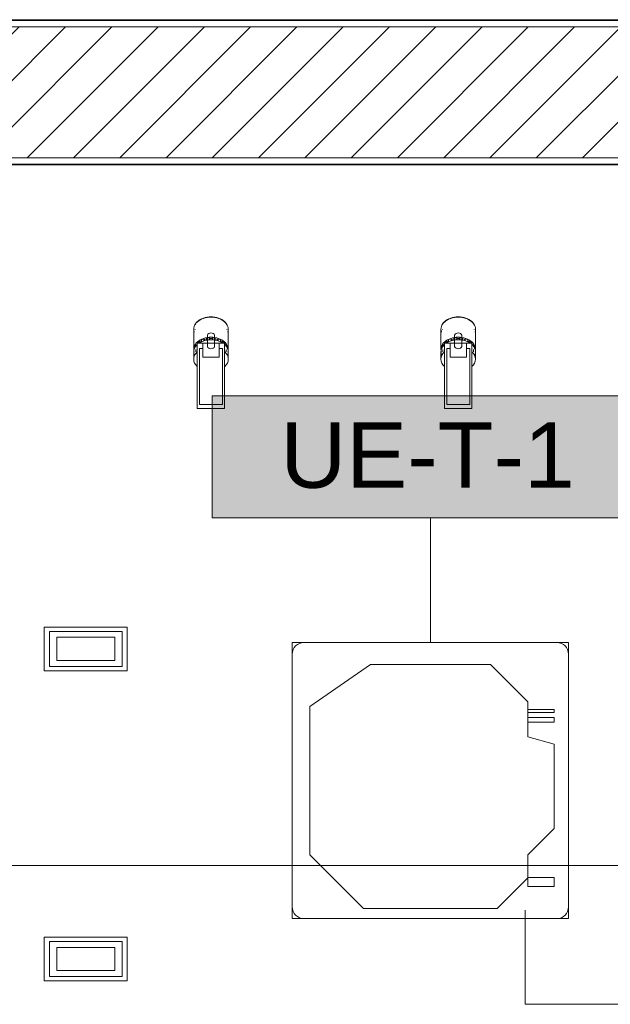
# Model space of a CAD drawing. Header units: metres. Extents: x 3 to 43.5, y -74 to -48.5.
# Tile 14 of 209: x 7.1 to 9.2, y -54 to -50.6. Entities that reach past the tile are written whole.
import ezdxf

# ---------------------------------------------------------------- set-up
doc = ezdxf.new("R2010")
doc.units = ezdxf.units.M
for name, color, linetype, lineweight, true_color in [('1PAV - FRIG_dwg', 7, 'Continuous', 18, 0x767676), ('M-EQPM-IDEN', 1, 'Continuous', 9, 0xff0000), ('TUB_FRIGO', 30, 'Continuous', 18, 0xff7f00)]:
    doc.layers.add(name, color=color, linetype=linetype, lineweight=lineweight, true_color=true_color)
for name, color, linetype, lineweight in [('A-GENM', 7, 'Continuous', 18), ('A-WALL', 7, 'Continuous', 18), ('A-WALL-PATT', 7, 'Continuous', 18), ('E-LITE-EQPM', 7, 'Continuous', 18), ('G-ANNO-SYMB', 7, 'Continuous', 9), ('M-EQPM', 7, 'Continuous', 18)]:
    doc.layers.add(name, color=color, linetype=linetype, lineweight=lineweight)
doc.styles.add('Arial_2', font='arial.ttf', dxfattribs={"height": 0.225})
pattern_1 = [(50, (21.555, -62.9), (0.546555, -0.047815), [0.05715, -0.62865]), (355, (21.555, -62.9), (-0.105728, 0.573166), [0.04572, -0.50292]), (100.451, (21.601, -62.904), (0.440828, 0.525349), [0.04857, -0.53427]), (46.184, (21.555, -62.748), (0.813237, -0.12613), [0.08573, -0.94298]), (96.636, (21.623, -62.758), (0.712212, 0.742287), [0.07286, -0.80141]), (351.184, (21.555, -62.748), (0.712217, 0.742274), [0.06858, -0.75438]), (21, (21.631, -62.786), (0.454846, -0.306795), [0.05715, -0.62865]), (326, (21.631, -62.786), (0.185405, 0.55256), [0.04572, -0.50292]), (71.451, (21.669, -62.811), (0.640251, 0.245763), [0.04857, -0.53427]), (37.5, (21.555, -62.9), (0.009261, 0.2536672), [0.02515, -0.47168, 0.02515, -0.48539, -0.50482]), (37.5, (21.555, -62.9), (0.009261, 0.2536672), [-1.007, 0.02515, -0.47968]), (7.5, (21.555, -62.9), (0.2004558, 0.300546), [0.02515, -0.26594, 0.02515, -0.46025, -0.1924]), (7.5, (21.555, -62.9), (0.2004558, 0.300546), [-0.77648, 0.02515, -0.16726]), (327.5, (21.385, -62.9), (0.4067682, -0.0171882), [0.02515, -0.16535, 0.02515, -0.56921, -0.78867]), (327.5, (21.385, -62.9), (0.4067682, -0.0171882), [-0.78486, 0.02515, -0.76352]), (317.5, (21.309, -62.9), (0.444383, 0.0762794), [0.02515, -0.2225, 0.02515, -0.36957, -0.56007]), (317.5, (21.309, -62.9), (0.444383, 0.0762794), [-0.64237, 0.02515, -0.53492])]

# ---------------------------------------------------------------- blocks, each defined once
blk = doc.blocks.new('63_PHILIPS_StyliD Fresh Food_ST750T FMT CH - ST750T 1xLED26S_CRW NB-V56-1PAV - FRIGORÍFICA')
at = {"layer": 'A-GENM', "color": 253, "true_color": 0xaaaaaa}
for p, q in [((0.1125, 0.047), (-0.1125, 0.047)), ((-0.1125, 0.047), (-0.1125, -0.047)), ((-0.0995, 0.0395), (0.094, 0.0395)), ((-0.0995, -0.0395), (-0.0995, 0.0395)), ((0.0818, 0.0595), (0.057, 0.0595)), ((0.0903, 0.0525), (0.0818, 0.0525)), ((0.1595, 0.0595), (0.0903, 0.0595)), ((0.0938, 0.0573), (0.0921, 0.0573)), ((0.0938, 0.0573), (0.0937, 0.0562)), ((0.094, 0.0395), (0.094, 0.028)), ((0.1008, 0.0556), (0.0947, 0.0556)), ((0.1075, 0.0522), (0.0997, 0.0522)), ((0.1064, 0.0489), (0.1046, 0.0489)), ((0.1075, 0.0522), (0.1064, 0.0489)), ((0.1136, 0.0472), (0.1071, 0.0472)), ((0.1125, 0.028), (0.1125, 0.047)), ((0.119, 0.0407), (0.1125, 0.0407)), ((0.1172, 0.0381), (0.1127, 0.0381)), ((0.119, 0.0407), (0.1172, 0.0381)), ((0.1595, 0.0545), (0.1581, 0.0545)), ((0.1603, 0.0595), (0.1595, 0.0595)), ((0.064, -0.028), (0.064, 0.028)), ((0.064, 0.028), (0.094, 0.028)), ((0.094, 0.028), (0.1125, 0.028)), ((0.1005, 0.0125), (0.1395, 0.0125)), ((0.1125, 0.028), (0.1125, -0.028)), ((0.1236, 0.033), (0.1156, 0.033)), ((0.1271, 0.0243), (0.1199, 0.0243)), ((0.1248, 0.0228), (0.1202, 0.0228)), ((0.1296, 0.0149), (0.1214, 0.0149)), ((0.1308, 0.005), (0.123, 0.005)), ((0.1282, 0.0047), (0.1231, 0.0047)), ((0.1271, 0.0243), (0.1248, 0.0228)), ((0.1308, 0.005), (0.1282, 0.0047)), ((0.094, -0.028), (0.064, -0.028)), ((0.1125, -0.028), (0.094, -0.028)), ((0.094, -0.028), (0.094, -0.0395)), ((0.1395, -0.0125), (0.1005, -0.0125)), ((0.1125, -0.047), (0.1125, -0.028)), ((0.1236, -0.033), (0.1156, -0.033)), ((0.1271, -0.0243), (0.1199, -0.0243)), ((0.1248, -0.0228), (0.1202, -0.0228)), ((0.1296, -0.0149), (0.1214, -0.0149)), ((0.1308, -0.005), (0.123, -0.005)), ((0.1282, -0.0047), (0.1231, -0.0047)), ((0.1248, -0.0228), (0.1271, -0.0243)), ((0.1282, -0.0047), (0.1308, -0.005)), ((-0.1125, -0.047), (0.1125, -0.047)), ((0.094, -0.0395), (-0.0995, -0.0395)), ((0.057, -0.0595), (0.0818, -0.0595)), ((0.0818, -0.0525), (0.0903, -0.0525)), ((0.0903, -0.0595), (0.1595, -0.0595)), ((0.0938, -0.0573), (0.0921, -0.0573)), ((0.0937, -0.0562), (0.0938, -0.0573)), ((0.1008, -0.0556), (0.0947, -0.0556)), ((0.1075, -0.0522), (0.0997, -0.0522)), ((0.1064, -0.0489), (0.1046, -0.0489)), ((0.1064, -0.0489), (0.1075, -0.0522)), ((0.1136, -0.0472), (0.1071, -0.0472)), ((0.119, -0.0407), (0.1125, -0.0407)), ((0.1172, -0.0381), (0.1127, -0.0381)), ((0.1172, -0.0381), (0.119, -0.0407)), ((0.1581, -0.0545), (0.1595, -0.0545)), ((0.1595, -0.0595), (0.1603, -0.0595))]:
    blk.add_line(p, q, dxfattribs=at)
for centre, start, end in [((0.1063, 0), 114.7615, 245.2385), ((0.1337, 0), 294.7615, 65.2385)]:
    blk.add_arc(centre, 0.0138, start, end, dxfattribs=at)
for centre, major_axis, start_param, end_param in [((0.057, 0), (0, 0.0595), 5.628777, 6.937594), ((0.0818, 0), (0, 0.0595), 5.628777, 6.507585), ((0.0903, 0), (0, 0.0595), 4.712389, 6.507585), ((0.0903, 0), (0, 0.0576), 6.195919, 6.241822), ((0.0903, 0), (0, 0.0576), 5.846853, 6.021386), ((0.0903, 0), (0, 0.0539), 5.778352, 5.846853), ((0.0818, 0), (0, 0.0595), 4.712389, 5.436983), ((0.0903, 0), (0, 0.0576), 5.497787, 5.67232), ((0.0903, 0), (0, 0.0539), 5.372285, 5.497787), ((0.1595, 0), (0, 0.0595), 4.712389, 6.507585), ((0.1595, 0), (0, 0.0595), 4.712389, 6.507585), ((0.1603, 0), (0, 0.0595), 4.712389, 6.507585), ((0.0903, 0), (0, 0.0576), 5.148721, 5.323254), ((0.0903, 0), (0, 0.0539), 4.992593, 5.148721), ((0.0903, 0), (0, 0.0539), 4.625123, 4.799655), ((0.0903, 0), (0, 0.0576), 4.799655, 4.974188), ((0.0903, 0), (0, 0.0595), 2.917193, 4.712389), ((0.0818, 0), (0, 0.0595), 3.987795, 4.712389), ((0.0903, 0), (0, 0.0539), 3.926991, 4.052493), ((0.0903, 0), (0, 0.0576), 4.101524, 4.276057), ((0.0903, 0), (0, 0.0539), 4.276057, 4.432185), ((0.0903, 0), (0, 0.0576), 4.45059, 4.625123), ((0.1595, 0), (0, 0.0595), 2.917193, 4.712389), ((0.1595, 0), (0, 0.0595), 2.917193, 4.712389), ((0.1603, 0), (0, 0.0595), 2.917193, 4.712389), ((0.057, 0), (0, 0.0595), 2.487184, 3.796001), ((0.0818, 0), (0, 0.0595), 2.917193, 3.796001), ((0.0903, 0), (0, 0.0576), 3.182956, 3.228859), ((0.0903, 0), (0, 0.0576), 3.403392, 3.577925), ((0.0903, 0), (0, 0.0539), 3.577925, 3.646426), ((0.0903, 0), (0, 0.0576), 3.752458, 3.926991)]:
    blk.add_ellipse(centre, major_axis=major_axis, ratio=0.707107, start_param=start_param, end_param=end_param, dxfattribs=at)
blk = doc.blocks.new('63_PHILIPS_StyliD Fresh Food_ST750T FMT CH - ST750T 1xLED26S_CRW NB-V77-1PAV - FRIGORÍFICA')
at = {"layer": 'A-GENM', "color": 253, "true_color": 0xaaaaaa}
for p, q in [((0.1125, 0.047), (-0.1125, 0.047)), ((-0.1125, 0.047), (-0.1125, -0.047)), ((0.1125, 0.047), (-0.1125, 0.047)), ((-0.1125, 0.047), (-0.1125, -0.047)), ((-0.0995, 0.0395), (0.094, 0.0395)), ((-0.0995, -0.0395), (-0.0995, 0.0395)), ((-0.0995, 0.0395), (0.094, 0.0395)), ((-0.0995, -0.0395), (-0.0995, 0.0395)), ((0.0818, 0.0595), (0.057, 0.0595)), ((0.0818, 0.0595), (0.057, 0.0595)), ((0.0903, 0.0525), (0.0818, 0.0525)), ((0.0903, 0.0525), (0.0818, 0.0525)), ((0.1595, 0.0595), (0.0903, 0.0595)), ((0.1595, 0.0595), (0.0903, 0.0595)), ((0.0938, 0.0573), (0.0921, 0.0573)), ((0.0938, 0.0573), (0.0921, 0.0573)), ((0.0938, 0.0573), (0.0937, 0.0562)), ((0.0938, 0.0573), (0.0937, 0.0562)), ((0.094, 0.0395), (0.094, 0.028)), ((0.094, 0.0395), (0.094, 0.028)), ((0.1008, 0.0556), (0.0947, 0.0556)), ((0.1008, 0.0556), (0.0947, 0.0556)), ((0.1075, 0.0522), (0.0997, 0.0522)), ((0.1075, 0.0522), (0.0997, 0.0522)), ((0.1064, 0.0489), (0.1046, 0.0489)), ((0.1064, 0.0489), (0.1046, 0.0489)), ((0.1075, 0.0522), (0.1064, 0.0489)), ((0.1075, 0.0522), (0.1064, 0.0489)), ((0.1136, 0.0472), (0.1071, 0.0472)), ((0.1136, 0.0472), (0.1071, 0.0472)), ((0.1125, 0.028), (0.1125, 0.047)), ((0.1125, 0.028), (0.1125, 0.047)), ((0.119, 0.0407), (0.1125, 0.0407)), ((0.119, 0.0407), (0.1125, 0.0407)), ((0.1172, 0.0381), (0.1127, 0.0381)), ((0.1172, 0.0381), (0.1127, 0.0381)), ((0.119, 0.0407), (0.1172, 0.0381)), ((0.119, 0.0407), (0.1172, 0.0381)), ((0.1595, 0.0545), (0.1581, 0.0545)), ((0.1595, 0.0545), (0.1581, 0.0545)), ((0.1603, 0.0595), (0.1595, 0.0595)), ((0.1603, 0.0595), (0.1595, 0.0595)), ((0.064, -0.028), (0.064, 0.028)), ((0.064, 0.028), (0.094, 0.028)), ((0.064, -0.028), (0.064, 0.028)), ((0.064, 0.028), (0.094, 0.028)), ((0.094, 0.028), (0.1125, 0.028)), ((0.094, 0.028), (0.1125, 0.028)), ((0.1005, 0.0125), (0.1395, 0.0125)), ((0.1005, 0.0125), (0.1395, 0.0125)), ((0.1125, 0.028), (0.1125, -0.028)), ((0.1125, 0.028), (0.1125, -0.028)), ((0.1236, 0.033), (0.1156, 0.033)), ((0.1236, 0.033), (0.1156, 0.033)), ((0.1271, 0.0243), (0.1199, 0.0243)), ((0.1271, 0.0243), (0.1199, 0.0243)), ((0.1248, 0.0228), (0.1202, 0.0228)), ((0.1248, 0.0228), (0.1202, 0.0228)), ((0.1296, 0.0149), (0.1214, 0.0149)), ((0.1296, 0.0149), (0.1214, 0.0149)), ((0.1308, 0.005), (0.123, 0.005)), ((0.1308, 0.005), (0.123, 0.005)), ((0.1282, 0.0047), (0.1231, 0.0047)), ((0.1282, 0.0047), (0.1231, 0.0047)), ((0.1271, 0.0243), (0.1248, 0.0228)), ((0.1271, 0.0243), (0.1248, 0.0228)), ((0.1308, 0.005), (0.1282, 0.0047)), ((0.1308, 0.005), (0.1282, 0.0047)), ((0.094, -0.028), (0.064, -0.028)), ((0.094, -0.028), (0.064, -0.028)), ((0.1125, -0.028), (0.094, -0.028)), ((0.094, -0.028), (0.094, -0.0395)), ((0.1125, -0.028), (0.094, -0.028)), ((0.094, -0.028), (0.094, -0.0395)), ((0.1395, -0.0125), (0.1005, -0.0125)), ((0.1395, -0.0125), (0.1005, -0.0125)), ((0.1125, -0.047), (0.1125, -0.028)), ((0.1125, -0.047), (0.1125, -0.028)), ((0.1236, -0.033), (0.1156, -0.033)), ((0.1236, -0.033), (0.1156, -0.033)), ((0.1271, -0.0243), (0.1199, -0.0243)), ((0.1271, -0.0243), (0.1199, -0.0243)), ((0.1248, -0.0228), (0.1202, -0.0228)), ((0.1248, -0.0228), (0.1202, -0.0228)), ((0.1296, -0.0149), (0.1214, -0.0149)), ((0.1296, -0.0149), (0.1214, -0.0149)), ((0.1308, -0.005), (0.123, -0.005)), ((0.1308, -0.005), (0.123, -0.005)), ((0.1282, -0.0047), (0.1231, -0.0047)), ((0.1282, -0.0047), (0.1231, -0.0047)), ((0.1248, -0.0228), (0.1271, -0.0243)), ((0.1248, -0.0228), (0.1271, -0.0243)), ((0.1282, -0.0047), (0.1308, -0.005)), ((0.1282, -0.0047), (0.1308, -0.005)), ((-0.1125, -0.047), (0.1125, -0.047)), ((-0.1125, -0.047), (0.1125, -0.047)), ((0.094, -0.0395), (-0.0995, -0.0395)), ((0.094, -0.0395), (-0.0995, -0.0395)), ((0.057, -0.0595), (0.0818, -0.0595)), ((0.057, -0.0595), (0.0818, -0.0595)), ((0.0818, -0.0525), (0.0903, -0.0525)), ((0.0818, -0.0525), (0.0903, -0.0525)), ((0.0903, -0.0595), (0.1595, -0.0595)), ((0.0903, -0.0595), (0.1595, -0.0595)), ((0.0938, -0.0573), (0.0921, -0.0573)), ((0.0938, -0.0573), (0.0921, -0.0573)), ((0.0937, -0.0562), (0.0938, -0.0573)), ((0.0937, -0.0562), (0.0938, -0.0573)), ((0.1008, -0.0556), (0.0947, -0.0556)), ((0.1008, -0.0556), (0.0947, -0.0556)), ((0.1075, -0.0522), (0.0997, -0.0522)), ((0.1075, -0.0522), (0.0997, -0.0522)), ((0.1064, -0.0489), (0.1046, -0.0489)), ((0.1064, -0.0489), (0.1046, -0.0489)), ((0.1064, -0.0489), (0.1075, -0.0522)), ((0.1064, -0.0489), (0.1075, -0.0522)), ((0.1136, -0.0472), (0.1071, -0.0472)), ((0.1136, -0.0472), (0.1071, -0.0472)), ((0.119, -0.0407), (0.1125, -0.0407)), ((0.119, -0.0407), (0.1125, -0.0407)), ((0.1172, -0.0381), (0.1127, -0.0381)), ((0.1172, -0.0381), (0.1127, -0.0381)), ((0.1172, -0.0381), (0.119, -0.0407)), ((0.1172, -0.0381), (0.119, -0.0407)), ((0.1581, -0.0545), (0.1595, -0.0545)), ((0.1581, -0.0545), (0.1595, -0.0545)), ((0.1595, -0.0595), (0.1603, -0.0595)), ((0.1595, -0.0595), (0.1603, -0.0595))]:
    blk.add_line(p, q, dxfattribs=at)
for centre, start, end in [((0.1063, 0), 114.7615, 245.2385), ((0.1063, 0), 114.7615, 245.2385), ((0.1337, 0), 294.7615, 65.2385), ((0.1337, 0), 294.7615, 65.2385)]:
    blk.add_arc(centre, 0.0138, start, end, dxfattribs=at)
for centre, major_axis, start_param, end_param in [((0.057, 0), (0, 0.0595), 5.628777, 6.937594), ((0.057, 0), (0, 0.0595), 5.628777, 6.937594), ((0.0818, 0), (0, 0.0595), 5.628777, 6.507585), ((0.0818, 0), (0, 0.0595), 5.628777, 6.507585), ((0.0903, 0), (0, 0.0595), 4.712389, 6.507585), ((0.0903, 0), (0, 0.0595), 4.712389, 6.507585), ((0.0903, 0), (0, 0.0576), 6.195919, 6.241822), ((0.0903, 0), (0, 0.0576), 6.195919, 6.241822), ((0.0903, 0), (0, 0.0576), 5.846853, 6.021386), ((0.0903, 0), (0, 0.0576), 5.846853, 6.021386), ((0.0903, 0), (0, 0.0539), 5.778352, 5.846853), ((0.0903, 0), (0, 0.0539), 5.778352, 5.846853), ((0.0818, 0), (0, 0.0595), 4.712389, 5.436983), ((0.0818, 0), (0, 0.0595), 4.712389, 5.436983), ((0.0903, 0), (0, 0.0576), 5.497787, 5.67232), ((0.0903, 0), (0, 0.0576), 5.497787, 5.67232), ((0.0903, 0), (0, 0.0539), 5.372285, 5.497787), ((0.0903, 0), (0, 0.0539), 5.372285, 5.497787), ((0.1595, 0), (0, 0.0595), 4.712389, 6.507585), ((0.1595, 0), (0, 0.0595), 4.712389, 6.507585), ((0.1595, 0), (0, 0.0595), 4.712389, 6.507585), ((0.1595, 0), (0, 0.0595), 4.712389, 6.507585), ((0.1603, 0), (0, 0.0595), 4.712389, 6.507585), ((0.1603, 0), (0, 0.0595), 4.712389, 6.507585), ((0.0903, 0), (0, 0.0576), 5.148721, 5.323254), ((0.0903, 0), (0, 0.0576), 5.148721, 5.323254), ((0.0903, 0), (0, 0.0539), 4.992593, 5.148721), ((0.0903, 0), (0, 0.0539), 4.992593, 5.148721), ((0.0903, 0), (0, 0.0539), 4.625123, 4.799655), ((0.0903, 0), (0, 0.0539), 4.625123, 4.799655), ((0.0903, 0), (0, 0.0576), 4.799655, 4.974188), ((0.0903, 0), (0, 0.0576), 4.799655, 4.974188), ((0.0903, 0), (0, 0.0595), 2.917193, 4.712389), ((0.0903, 0), (0, 0.0595), 2.917193, 4.712389), ((0.0818, 0), (0, 0.0595), 3.987795, 4.712389), ((0.0818, 0), (0, 0.0595), 3.987795, 4.712389), ((0.0903, 0), (0, 0.0539), 3.926991, 4.052493), ((0.0903, 0), (0, 0.0539), 3.926991, 4.052493), ((0.0903, 0), (0, 0.0576), 4.101524, 4.276057), ((0.0903, 0), (0, 0.0576), 4.101524, 4.276057), ((0.0903, 0), (0, 0.0539), 4.276057, 4.432185), ((0.0903, 0), (0, 0.0539), 4.276057, 4.432185), ((0.0903, 0), (0, 0.0576), 4.45059, 4.625123), ((0.0903, 0), (0, 0.0576), 4.45059, 4.625123), ((0.1595, 0), (0, 0.0595), 2.917193, 4.712389), ((0.1595, 0), (0, 0.0595), 2.917193, 4.712389), ((0.1595, 0), (0, 0.0595), 2.917193, 4.712389), ((0.1595, 0), (0, 0.0595), 2.917193, 4.712389), ((0.1603, 0), (0, 0.0595), 2.917193, 4.712389), ((0.1603, 0), (0, 0.0595), 2.917193, 4.712389), ((0.057, 0), (0, 0.0595), 2.487184, 3.796001), ((0.057, 0), (0, 0.0595), 2.487184, 3.796001), ((0.0818, 0), (0, 0.0595), 2.917193, 3.796001), ((0.0818, 0), (0, 0.0595), 2.917193, 3.796001), ((0.0903, 0), (0, 0.0576), 3.182956, 3.228859), ((0.0903, 0), (0, 0.0576), 3.182956, 3.228859), ((0.0903, 0), (0, 0.0576), 3.403392, 3.577925), ((0.0903, 0), (0, 0.0576), 3.403392, 3.577925), ((0.0903, 0), (0, 0.0539), 3.577925, 3.646426), ((0.0903, 0), (0, 0.0539), 3.577925, 3.646426), ((0.0903, 0), (0, 0.0576), 3.752458, 3.926991), ((0.0903, 0), (0, 0.0576), 3.752458, 3.926991)]:
    blk.add_ellipse(centre, major_axis=major_axis, ratio=0.707107, start_param=start_param, end_param=end_param, dxfattribs=at)
blk = doc.blocks.new('63_PHILIPS_StyliD Fresh Food_ST750T FMT CH - ST750T 1xLED26S_CRW NB-V78-1PAV - FRIGORÍFICA')
at = {"layer": 'A-GENM', "color": 253, "true_color": 0xaaaaaa}
for p, q in [((0.1125, 0.047), (-0.1125, 0.047)), ((-0.1125, 0.047), (-0.1125, -0.047)), ((0.1125, 0.047), (-0.1125, 0.047)), ((-0.1125, 0.047), (-0.1125, -0.047)), ((-0.0995, 0.0395), (0.094, 0.0395)), ((-0.0995, -0.0395), (-0.0995, 0.0395)), ((-0.0995, 0.0395), (0.094, 0.0395)), ((-0.0995, -0.0395), (-0.0995, 0.0395)), ((0.0818, 0.0595), (0.057, 0.0595)), ((0.0818, 0.0595), (0.057, 0.0595)), ((0.0903, 0.0525), (0.0818, 0.0525)), ((0.0903, 0.0525), (0.0818, 0.0525)), ((0.1595, 0.0595), (0.0903, 0.0595)), ((0.1595, 0.0595), (0.0903, 0.0595)), ((0.0938, 0.0573), (0.0921, 0.0573)), ((0.0938, 0.0573), (0.0921, 0.0573)), ((0.0938, 0.0573), (0.0937, 0.0562)), ((0.0938, 0.0573), (0.0937, 0.0562)), ((0.094, 0.0395), (0.094, 0.028)), ((0.094, 0.0395), (0.094, 0.028)), ((0.1008, 0.0556), (0.0947, 0.0556)), ((0.1008, 0.0556), (0.0947, 0.0556)), ((0.1075, 0.0522), (0.0997, 0.0522)), ((0.1075, 0.0522), (0.0997, 0.0522)), ((0.1064, 0.0489), (0.1046, 0.0489)), ((0.1064, 0.0489), (0.1046, 0.0489)), ((0.1075, 0.0522), (0.1064, 0.0489)), ((0.1075, 0.0522), (0.1064, 0.0489)), ((0.1136, 0.0472), (0.1071, 0.0472)), ((0.1136, 0.0472), (0.1071, 0.0472)), ((0.1125, 0.028), (0.1125, 0.047)), ((0.1125, 0.028), (0.1125, 0.047)), ((0.119, 0.0407), (0.1125, 0.0407)), ((0.119, 0.0407), (0.1125, 0.0407)), ((0.1172, 0.0381), (0.1127, 0.0381)), ((0.1172, 0.0381), (0.1127, 0.0381)), ((0.119, 0.0407), (0.1172, 0.0381)), ((0.119, 0.0407), (0.1172, 0.0381)), ((0.1595, 0.0545), (0.1581, 0.0545)), ((0.1595, 0.0545), (0.1581, 0.0545)), ((0.1603, 0.0595), (0.1595, 0.0595)), ((0.1603, 0.0595), (0.1595, 0.0595)), ((0.064, -0.028), (0.064, 0.028)), ((0.064, 0.028), (0.094, 0.028)), ((0.064, -0.028), (0.064, 0.028)), ((0.064, 0.028), (0.094, 0.028)), ((0.094, 0.028), (0.1125, 0.028)), ((0.094, 0.028), (0.1125, 0.028)), ((0.1005, 0.0125), (0.1395, 0.0125)), ((0.1005, 0.0125), (0.1395, 0.0125)), ((0.1125, 0.028), (0.1125, -0.028)), ((0.1125, 0.028), (0.1125, -0.028)), ((0.1236, 0.033), (0.1156, 0.033)), ((0.1236, 0.033), (0.1156, 0.033)), ((0.1271, 0.0243), (0.1199, 0.0243)), ((0.1271, 0.0243), (0.1199, 0.0243)), ((0.1248, 0.0228), (0.1202, 0.0228)), ((0.1248, 0.0228), (0.1202, 0.0228)), ((0.1296, 0.0149), (0.1214, 0.0149)), ((0.1296, 0.0149), (0.1214, 0.0149)), ((0.1308, 0.005), (0.123, 0.005)), ((0.1308, 0.005), (0.123, 0.005)), ((0.1282, 0.0047), (0.1231, 0.0047)), ((0.1282, 0.0047), (0.1231, 0.0047)), ((0.1271, 0.0243), (0.1248, 0.0228)), ((0.1271, 0.0243), (0.1248, 0.0228)), ((0.1308, 0.005), (0.1282, 0.0047)), ((0.1308, 0.005), (0.1282, 0.0047)), ((0.094, -0.028), (0.064, -0.028)), ((0.094, -0.028), (0.064, -0.028)), ((0.1125, -0.028), (0.094, -0.028)), ((0.094, -0.028), (0.094, -0.0395)), ((0.1125, -0.028), (0.094, -0.028)), ((0.094, -0.028), (0.094, -0.0395)), ((0.1395, -0.0125), (0.1005, -0.0125)), ((0.1395, -0.0125), (0.1005, -0.0125)), ((0.1125, -0.047), (0.1125, -0.028)), ((0.1125, -0.047), (0.1125, -0.028)), ((0.1236, -0.033), (0.1156, -0.033)), ((0.1236, -0.033), (0.1156, -0.033)), ((0.1271, -0.0243), (0.1199, -0.0243)), ((0.1271, -0.0243), (0.1199, -0.0243)), ((0.1248, -0.0228), (0.1202, -0.0228)), ((0.1248, -0.0228), (0.1202, -0.0228)), ((0.1296, -0.0149), (0.1214, -0.0149)), ((0.1296, -0.0149), (0.1214, -0.0149)), ((0.1308, -0.005), (0.123, -0.005)), ((0.1308, -0.005), (0.123, -0.005)), ((0.1282, -0.0047), (0.1231, -0.0047)), ((0.1282, -0.0047), (0.1231, -0.0047)), ((0.1248, -0.0228), (0.1271, -0.0243)), ((0.1248, -0.0228), (0.1271, -0.0243)), ((0.1282, -0.0047), (0.1308, -0.005)), ((0.1282, -0.0047), (0.1308, -0.005)), ((-0.1125, -0.047), (0.1125, -0.047)), ((-0.1125, -0.047), (0.1125, -0.047)), ((0.094, -0.0395), (-0.0995, -0.0395)), ((0.094, -0.0395), (-0.0995, -0.0395)), ((0.057, -0.0595), (0.0818, -0.0595)), ((0.057, -0.0595), (0.0818, -0.0595)), ((0.0818, -0.0525), (0.0903, -0.0525)), ((0.0818, -0.0525), (0.0903, -0.0525)), ((0.0903, -0.0595), (0.1595, -0.0595)), ((0.0903, -0.0595), (0.1595, -0.0595)), ((0.0938, -0.0573), (0.0921, -0.0573)), ((0.0938, -0.0573), (0.0921, -0.0573)), ((0.0937, -0.0562), (0.0938, -0.0573)), ((0.0937, -0.0562), (0.0938, -0.0573)), ((0.1008, -0.0556), (0.0947, -0.0556)), ((0.1008, -0.0556), (0.0947, -0.0556)), ((0.1075, -0.0522), (0.0997, -0.0522)), ((0.1075, -0.0522), (0.0997, -0.0522)), ((0.1064, -0.0489), (0.1046, -0.0489)), ((0.1064, -0.0489), (0.1046, -0.0489)), ((0.1064, -0.0489), (0.1075, -0.0522)), ((0.1064, -0.0489), (0.1075, -0.0522)), ((0.1136, -0.0472), (0.1071, -0.0472)), ((0.1136, -0.0472), (0.1071, -0.0472)), ((0.119, -0.0407), (0.1125, -0.0407)), ((0.119, -0.0407), (0.1125, -0.0407)), ((0.1172, -0.0381), (0.1127, -0.0381)), ((0.1172, -0.0381), (0.1127, -0.0381)), ((0.1172, -0.0381), (0.119, -0.0407)), ((0.1172, -0.0381), (0.119, -0.0407)), ((0.1581, -0.0545), (0.1595, -0.0545)), ((0.1581, -0.0545), (0.1595, -0.0545)), ((0.1595, -0.0595), (0.1603, -0.0595)), ((0.1595, -0.0595), (0.1603, -0.0595))]:
    blk.add_line(p, q, dxfattribs=at)
for centre, start, end in [((0.1063, 0), 114.7615, 245.2385), ((0.1063, 0), 114.7615, 245.2385), ((0.1337, 0), 294.7615, 65.2385), ((0.1337, 0), 294.7615, 65.2385)]:
    blk.add_arc(centre, 0.0138, start, end, dxfattribs=at)
for centre, major_axis, start_param, end_param in [((0.057, 0), (0, 0.0595), 5.628777, 6.937594), ((0.057, 0), (0, 0.0595), 5.628777, 6.937594), ((0.0818, 0), (0, 0.0595), 5.628777, 6.507585), ((0.0818, 0), (0, 0.0595), 5.628777, 6.507585), ((0.0903, 0), (0, 0.0595), 4.712389, 6.507585), ((0.0903, 0), (0, 0.0595), 4.712389, 6.507585), ((0.0903, 0), (0, 0.0576), 6.195919, 6.241822), ((0.0903, 0), (0, 0.0576), 6.195919, 6.241822), ((0.0903, 0), (0, 0.0576), 5.846853, 6.021386), ((0.0903, 0), (0, 0.0576), 5.846853, 6.021386), ((0.0903, 0), (0, 0.0539), 5.778352, 5.846853), ((0.0903, 0), (0, 0.0539), 5.778352, 5.846853), ((0.0818, 0), (0, 0.0595), 4.712389, 5.436983), ((0.0818, 0), (0, 0.0595), 4.712389, 5.436983), ((0.0903, 0), (0, 0.0576), 5.497787, 5.67232), ((0.0903, 0), (0, 0.0576), 5.497787, 5.67232), ((0.0903, 0), (0, 0.0539), 5.372285, 5.497787), ((0.0903, 0), (0, 0.0539), 5.372285, 5.497787), ((0.1595, 0), (0, 0.0595), 4.712389, 6.507585), ((0.1595, 0), (0, 0.0595), 4.712389, 6.507585), ((0.1595, 0), (0, 0.0595), 4.712389, 6.507585), ((0.1595, 0), (0, 0.0595), 4.712389, 6.507585), ((0.1603, 0), (0, 0.0595), 4.712389, 6.507585), ((0.1603, 0), (0, 0.0595), 4.712389, 6.507585), ((0.0903, 0), (0, 0.0576), 5.148721, 5.323254), ((0.0903, 0), (0, 0.0576), 5.148721, 5.323254), ((0.0903, 0), (0, 0.0539), 4.992593, 5.148721), ((0.0903, 0), (0, 0.0539), 4.992593, 5.148721), ((0.0903, 0), (0, 0.0539), 4.625123, 4.799655), ((0.0903, 0), (0, 0.0539), 4.625123, 4.799655), ((0.0903, 0), (0, 0.0576), 4.799655, 4.974188), ((0.0903, 0), (0, 0.0576), 4.799655, 4.974188), ((0.0903, 0), (0, 0.0595), 2.917193, 4.712389), ((0.0903, 0), (0, 0.0595), 2.917193, 4.712389), ((0.0818, 0), (0, 0.0595), 3.987795, 4.712389), ((0.0818, 0), (0, 0.0595), 3.987795, 4.712389), ((0.0903, 0), (0, 0.0539), 3.926991, 4.052493), ((0.0903, 0), (0, 0.0539), 3.926991, 4.052493), ((0.0903, 0), (0, 0.0576), 4.101524, 4.276057), ((0.0903, 0), (0, 0.0576), 4.101524, 4.276057), ((0.0903, 0), (0, 0.0539), 4.276057, 4.432185), ((0.0903, 0), (0, 0.0539), 4.276057, 4.432185), ((0.0903, 0), (0, 0.0576), 4.45059, 4.625123), ((0.0903, 0), (0, 0.0576), 4.45059, 4.625123), ((0.1595, 0), (0, 0.0595), 2.917193, 4.712389), ((0.1595, 0), (0, 0.0595), 2.917193, 4.712389), ((0.1595, 0), (0, 0.0595), 2.917193, 4.712389), ((0.1595, 0), (0, 0.0595), 2.917193, 4.712389), ((0.1603, 0), (0, 0.0595), 2.917193, 4.712389), ((0.1603, 0), (0, 0.0595), 2.917193, 4.712389), ((0.057, 0), (0, 0.0595), 2.487184, 3.796001), ((0.057, 0), (0, 0.0595), 2.487184, 3.796001), ((0.0818, 0), (0, 0.0595), 2.917193, 3.796001), ((0.0818, 0), (0, 0.0595), 2.917193, 3.796001), ((0.0903, 0), (0, 0.0576), 3.182956, 3.228859), ((0.0903, 0), (0, 0.0576), 3.182956, 3.228859), ((0.0903, 0), (0, 0.0576), 3.403392, 3.577925), ((0.0903, 0), (0, 0.0576), 3.403392, 3.577925), ((0.0903, 0), (0, 0.0539), 3.577925, 3.646426), ((0.0903, 0), (0, 0.0539), 3.577925, 3.646426), ((0.0903, 0), (0, 0.0576), 3.752458, 3.926991), ((0.0903, 0), (0, 0.0576), 3.752458, 3.926991)]:
    blk.add_ellipse(centre, major_axis=major_axis, ratio=0.707107, start_param=start_param, end_param=end_param, dxfattribs=at)
blk = doc.blocks.new('Light_-_LED_Recessed_fixture_-_Double_19510 - Light_-_LED_Recessed_fixture_-_Double_19510-V145-1PAV - FRIGORÍFICA')
at = {"layer": 'E-LITE-EQPM', "color": 253, "true_color": 0xaaaaaa}
for p, q in [((-0.1425, 0.075), (-0.1425, -0.075)), ((0.1425, 0.075), (-0.1425, 0.075)), ((-0.1425, 0.075), (-0.1425, -0.075)), ((0.1425, 0.075), (-0.1425, 0.075)), ((0.1425, -0.075), (0.1425, 0.075)), ((0.1425, -0.075), (0.1425, 0.075)), ((0.125, 0.06), (-0.125, 0.06)), ((-0.125, 0.06), (-0.125, -0.06)), ((0.125, 0.06), (-0.125, 0.06)), ((-0.125, 0.06), (-0.125, -0.06)), ((0.1, 0.04), (-0.1, 0.04)), ((-0.1, 0.04), (-0.1, -0.04)), ((0.1, 0.04), (-0.1, 0.04)), ((-0.1, 0.04), (-0.1, -0.04)), ((0.1, -0.04), (0.1, 0.04)), ((0.1, -0.04), (0.1, 0.04)), ((0.125, -0.06), (0.125, 0.06)), ((0.125, -0.06), (0.125, 0.06)), ((-0.125, -0.06), (0.125, -0.06)), ((-0.125, -0.06), (0.125, -0.06)), ((-0.1, -0.04), (0.1, -0.04)), ((-0.1, -0.04), (0.1, -0.04)), ((-0.1425, -0.075), (0.1425, -0.075)), ((-0.1425, -0.075), (0.1425, -0.075))]:
    blk.add_line(p, q, dxfattribs=at)
blk = doc.blocks.new('Light_-_LED_Recessed_fixture_-_Double_19510 - Light_-_LED_Recessed_fixture_-_Double_19510-V146-1PAV - FRIGORÍFICA')
at = {"layer": 'E-LITE-EQPM', "color": 253, "true_color": 0xaaaaaa}
for p, q in [((-0.1425, 0.075), (-0.1425, -0.075)), ((0.1425, 0.075), (-0.1425, 0.075)), ((-0.1425, 0.075), (-0.1425, -0.075)), ((0.1425, 0.075), (-0.1425, 0.075)), ((0.1425, -0.075), (0.1425, 0.075)), ((0.1425, -0.075), (0.1425, 0.075)), ((0.125, 0.06), (-0.125, 0.06)), ((-0.125, 0.06), (-0.125, -0.06)), ((0.125, 0.06), (-0.125, 0.06)), ((-0.125, 0.06), (-0.125, -0.06)), ((0.1, 0.04), (-0.1, 0.04)), ((-0.1, 0.04), (-0.1, -0.04)), ((0.1, 0.04), (-0.1, 0.04)), ((-0.1, 0.04), (-0.1, -0.04)), ((0.1, -0.04), (0.1, 0.04)), ((0.1, -0.04), (0.1, 0.04)), ((0.125, -0.06), (0.125, 0.06)), ((0.125, -0.06), (0.125, 0.06)), ((-0.125, -0.06), (0.125, -0.06)), ((-0.125, -0.06), (0.125, -0.06)), ((-0.1, -0.04), (0.1, -0.04)), ((-0.1, -0.04), (0.1, -0.04)), ((-0.1425, -0.075), (0.1425, -0.075)), ((-0.1425, -0.075), (0.1425, -0.075))]:
    blk.add_line(p, q, dxfattribs=at)
blk = doc.blocks.new('4 GRE - ESCOLA DE CINEMA E AUDIOVISUAL CINE REX R07_rvt-1-1PAV - FRIGORÍFICA')
at = {"layer": 'A-WALL-PATT', "true_color": 0xd4d4d4}
h = blk.add_hatch(dxfattribs=at)
h.set_pattern_fill('FP_1', color=254, style=0, pattern_type=2)
h.set_pattern_definition(pattern_1)
h.paths.add_polyline_path([(11.8648, -50.574), (11.8673, -50.574), (11.8673, -50.5715), (5.0212, -50.5715), (5.0212, -50.574), (10.7644, -50.574)])
h = blk.add_hatch(dxfattribs=at)
h.set_pattern_fill('FP_1', color=254, style=0, pattern_type=2)
h.set_pattern_definition(pattern_1)
h.paths.add_polyline_path([(11.8673, -51.0715), (11.867, -51.0111), (11.8648, -51.0111), (11.8648, -51.069), (10.979, -51.069), (10.979, -51.0715)])
h.paths.add_polyline_path([(10.7644, -51.0715), (10.929, -51.0715), (10.929, -51.069), (5.7173, -51.069), (5.7173, -51.0715), (10.1099, -51.0715)])
h.paths.add_polyline_path([(11.8654, -50.7111), (11.8673, -50.7111), (11.8673, -50.574), (11.8648, -50.574), (11.8648, -50.7111)])
h = blk.add_hatch(dxfattribs=at)
h.set_pattern_fill('FP_2', color=254, style=0, pattern_type=2)
h.set_pattern_definition([(45, (21.555, -62.9), (-0.0795495, 0.0795495), [])])
h.paths.add_polyline_path([(10.979, -51.0465), (11.8423, -51.0465), (11.8423, -51.0111), (11.7396, -51.0111), (11.7396, -50.7111), (11.8423, -50.7111), (11.8423, -50.5965), (5.4937, -50.5965), (5.4937, -51.0465), (5.5173, -51.0465), (5.5173, -51.0455), (5.7173, -51.0455), (5.7173, -51.0465), (10.929, -51.0465)])
at = {"layer": 'A-WALL', "color": 253, "true_color": 0xaaaaaa}
for p, q in [((11.8673, -50.5715), (5.5187, -50.5715)), ((11.8648, -50.574), (5.5187, -50.574)), ((11.8423, -50.5965), (5.5187, -50.5965)), ((10.929, -51.0465), (5.7173, -51.0465)), ((10.929, -51.069), (5.7173, -51.069)), ((5.7173, -51.0715), (10.929, -51.0715))]:
    blk.add_line(p, q, dxfattribs=at)
at = {"layer": 'E-LITE-EQPM', "color": 253, "lineweight": 18, "true_color": 0xaaaaaa}
for name, p, rotation in [('63_PHILIPS_StyliD Fresh Food_ST750T FMT CH - ST750T 1xLED26S_CRW NB-V78-1PAV - FRIGORÍFICA', (7.789, -51.7965), 90.00000000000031), ('63_PHILIPS_StyliD Fresh Food_ST750T FMT CH - ST750T 1xLED26S_CRW NB-V56-1PAV - FRIGORÍFICA', (8.639, -51.7965), 90.00000000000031), ('63_PHILIPS_StyliD Fresh Food_ST750T FMT CH - ST750T 1xLED26S_CRW NB-V77-1PAV - FRIGORÍFICA', (8.639, -51.7965), 90.00000000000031), ('Light_-_LED_Recessed_fixture_-_Double_19510 - Light_-_LED_Recessed_fixture_-_Double_19510-V145-1PAV - FRIGORÍFICA', (7.3585, -52.7365), 180), ('Light_-_LED_Recessed_fixture_-_Double_19510 - Light_-_LED_Recessed_fixture_-_Double_19510-V146-1PAV - FRIGORÍFICA', (7.3585, -53.8035), 180)]:
    blk.add_blockref(name, p, dxfattribs=dict(at, rotation=rotation))
blk = doc.blocks.new('V8 K7 4V 9_0-14_0kW - MIH100Q4HN18-939145-1PAV - FRIGORÍFICA')
at = {"layer": 'M-EQPM', "color": 1, "true_color": 0xff0000}
for p, q in [((-0.435, 0.475), (-0.475, 0.475)), ((-0.475, 0.475), (-0.475, 0.435)), ((0.435, 0.475), (-0.435, 0.475)), ((0.475, 0.475), (0.435, 0.475)), ((0.475, 0.435), (0.475, 0.475)), ((-0.475, 0.435), (-0.475, -0.435)), ((0.475, -0.435), (0.475, 0.435)), ((-0.2064, 0.3996), (-0.415, 0.255)), ((-0.415, 0.255), (-0.2064, 0.3996)), ((0.2064, 0.3996), (-0.2064, 0.3996)), ((-0.2064, 0.3996), (0.2064, 0.3996)), ((0.335, 0.271), (0.2064, 0.3996)), ((0.2064, 0.3996), (0.335, 0.271)), ((-0.415, 0.255), (-0.415, -0.255)), ((-0.415, -0.255), (-0.415, 0.255)), ((0.335, 0.151), (0.335, 0.271)), ((0.335, 0.271), (0.335, 0.151)), ((0.425, 0.2442), (0.335, 0.2442)), ((0.425, 0.2346), (0.425, 0.2442)), ((0.335, 0.2346), (0.425, 0.2346)), ((0.425, 0.2172), (0.335, 0.2172)), ((0.425, 0.2013), (0.425, 0.2172)), ((0.335, 0.2013), (0.425, 0.2013)), ((0.425, 0.125), (0.335, 0.151)), ((0.335, 0.151), (0.425, 0.125)), ((0.425, -0.165), (0.425, 0.125)), ((0.425, 0.125), (0.425, -0.165)), ((0.335, -0.255), (0.425, -0.165)), ((0.425, -0.165), (0.335, -0.255)), ((-0.415, -0.255), (-0.2296, -0.4404)), ((-0.2296, -0.4404), (-0.415, -0.255)), ((0.335, -0.335), (0.335, -0.255)), ((0.335, -0.255), (0.335, -0.335)), ((0.2296, -0.4404), (0.335, -0.335)), ((0.335, -0.335), (0.2296, -0.4404)), ((0.425, -0.333), (0.335, -0.333)), ((0.335, -0.3351), (0.335, -0.365)), ((0.425, -0.365), (0.425, -0.333)), ((0.335, -0.365), (0.425, -0.365)), ((-0.475, -0.435), (-0.475, -0.475)), ((0.475, -0.475), (0.475, -0.435)), ((-0.2296, -0.4404), (0.2296, -0.4404)), ((0.2296, -0.4404), (-0.2296, -0.4404)), ((-0.475, -0.475), (-0.435, -0.475)), ((-0.435, -0.475), (0.435, -0.475)), ((0.435, -0.475), (0.475, -0.475))]:
    blk.add_line(p, q, dxfattribs=at)
for centre, start, end in [((-0.435, 0.435), 90, 180), ((0.435, 0.435), 360, 90), ((-0.435, -0.435), 180, 270), ((0.435, -0.435), 270, 360)]:
    blk.add_arc(centre, 0.04, start, end, dxfattribs=at)
blk = doc.blocks.new('1PAV - FRIG_dwg-1115125-1PAV - FRIGORÍFICA')
at = {"layer": 'TUB_FRIGO', "flags": 128}
blk.add_lwpolyline([(-12.6858, 9.2642), (-12.6858, 8.9406), (-6.0621, 8.9406)], dxfattribs=at)
blk = doc.blocks.new('M_Identificador de equipamento mecânico_BTS - Em caixas-817025-1PAV - FRIGORÍFICA')
at = {"layer": 'M-EQPM-IDEN', "true_color": 0xf5f5f5}
blk.add_hatch(color=7, dxfattribs=at).paths.add_polyline_path([(0.01, 0.0028), (0.01, -0.0028), (-0.01, -0.0028), (-0.01, 0.0028)])
at = {"layer": 'M-EQPM-IDEN'}
for p, q in [((0.01, 0.0028), (-0.01, 0.0028)), ((-0.01, 0.0028), (-0.01, -0.0028)), ((-0.01, 0.0028), (0.01, 0.0028)), ((-0.01, -0.0028), (-0.01, 0.0028)), ((0.01, -0.0028), (0.01, 0.0028)), ((0.01, 0.0028), (0.01, -0.0028)), ((-0.01, -0.0028), (0.01, -0.0028)), ((0.01, -0.0028), (-0.01, -0.0028))]:
    blk.add_line(p, q, dxfattribs=at)

msp = doc.modelspace()

# ---------------------------------------------------------------- linework, layer by layer
at = {"layer": 'G-ANNO-SYMB'}
msp.add_line((4.1178, -53.482), (40.778, -53.482), dxfattribs=at)
at = {"layer": 'M-EQPM-IDEN'}
msp.add_line((8.5434, -52.7145), (8.5434, -52.2859), dxfattribs=at)

# ---------------------------------------------------------------- block references
at = {"lineweight": 5}
msp.add_blockref('4 GRE - ESCOLA DE CINEMA E AUDIOVISUAL CINE REX R07_rvt-1-1PAV - FRIGORÍFICA', (0, 0), dxfattribs=at)
at = {"layer": '1PAV - FRIG_dwg', "color": 7}
msp.add_blockref('1PAV - FRIG_dwg-1115125-1PAV - FRIGORÍFICA', (21.555, -62.9), dxfattribs=at)
at = {"layer": 'M-EQPM', "color": 1, "true_color": 0xff0000}
msp.add_blockref('V8 K7 4V 9_0-14_0kW - MIH100Q4HN18-939145-1PAV - FRIGORÍFICA', (8.5434, -53.1895), dxfattribs=at)
at = {"layer": 'M-EQPM-IDEN', "xscale": 74.99999999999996, "yscale": 74.99999999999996, "zscale": 74.99999999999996}
msp.add_blockref('M_Identificador de equipamento mecânico_BTS - Em caixas-817025-1PAV - FRIGORÍFICA', (8.5434, -52.0759), dxfattribs=at)

# ---------------------------------------------------------------- texts
at = {"layer": 'M-EQPM-IDEN', "color": 7, "insert": (8.0272, -51.9572), "char_height": 0.225, "width": 1.24462, "attachment_point": 1, "style": 'Arial_2'}
msp.add_mtext('UE-T-1', dxfattribs=at)

doc.saveas('drawing.dxf')
